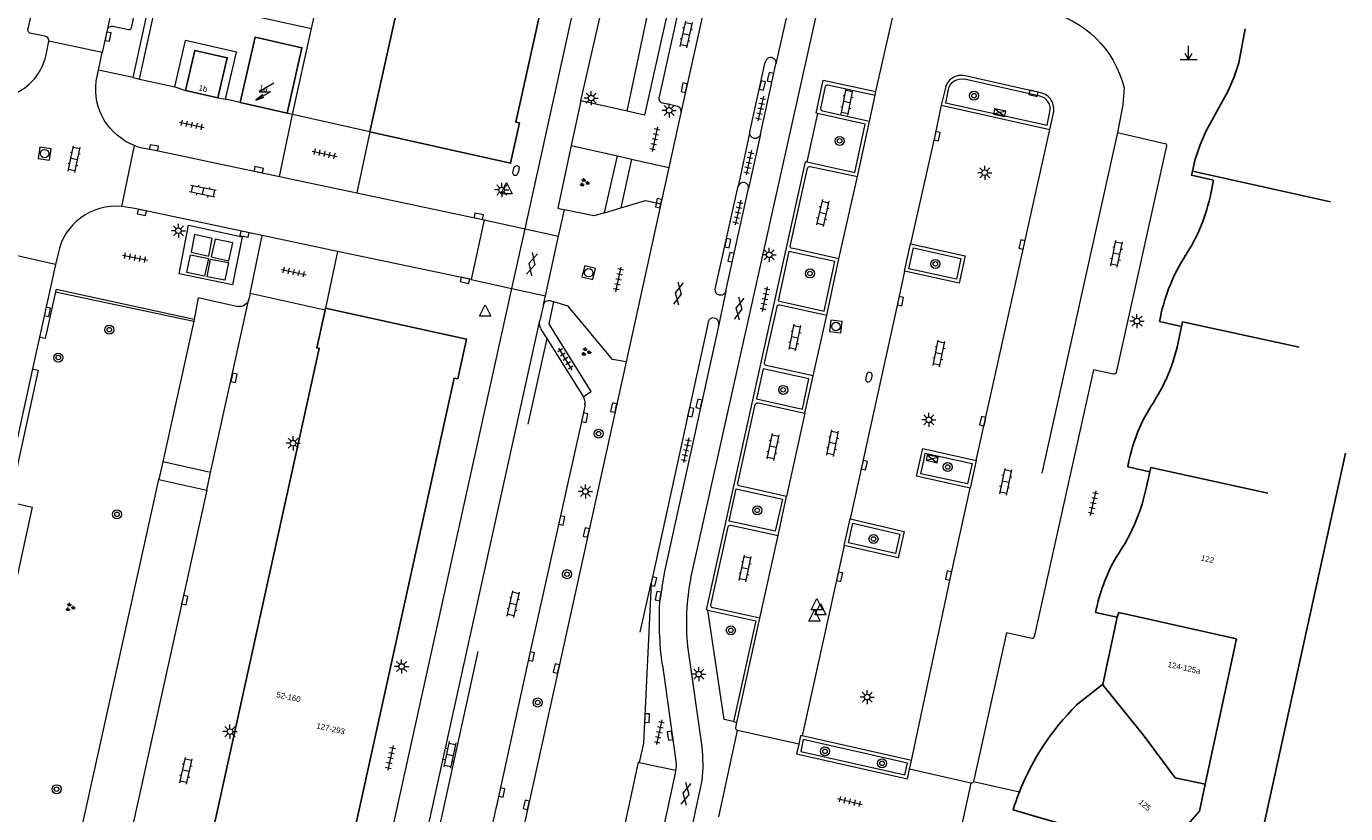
# Model space of a CAD drawing. Extents: x 131101 to 132041, y 397511 to 398853.
# Tile 21 of 80: x 131734 to 131851, y 397882 to 397952. Entities that reach past the tile are written whole.
import ezdxf
from ezdxf.enums import TextEntityAlignment as Align

# ---------------------------------------------------------------- set-up
doc = ezdxf.new("R2010")
doc.units = 0
doc.linetypes.add('DGN Style 2', pattern=[51.514866, 30.90892, -20.605946])
doc.layers.add('_vervallen situatie', color=250, linetype='Continuous', lineweight=9, plot=False)
for name, color, linetype, lineweight in [('gg-bbg-hoofdgebouw', 10, 'Continuous', 25), ('gg-bbg-tussenscheiding', 10, 'Continuous', 25), ('gg-knt-verharding', 250, 'Continuous', 9), ('gg-knt-verharding nz', 250, 'DGN Style 2', 9), ('gg-kwrk-afval apart plaats', 250, 'Continuous', 9), ('gt-grn-groengrens', 250, 'Continuous', 9), ('gt-grn-weggrens', 250, 'Continuous', 9), ('gt-symb-boom', 250, 'Continuous', 9), ('gt-symb-brandkraan', 250, 'Continuous', 9), ('gt-symb-elektrakast', 250, 'Continuous', 9), ('gt-symb-gesloten verharding', 250, 'Continuous', 9), ('gt-symb-groenvak', 250, 'Continuous', 9), ('gt-symb-klinker verharding', 250, 'Continuous', 9), ('gt-symb-kolk', 250, 'Continuous', 9), ('gt-symb-lichtmast', 250, 'Continuous', 9), ('gt-symb-markant object', 250, 'Continuous', 9), ('gt-symb-rioolschacht', 250, 'Continuous', 9), ('gt-symb-tegel verharding', 250, 'Continuous', 9), ('gt-symb-trafo symbool', 250, 'Continuous', 9), ('gt-symb-waterafsluiter', 250, 'Continuous', 9), ('X-AL-huisnummers', 2, 'Continuous', 25)]:
    doc.layers.add(name, color=color, linetype=linetype, lineweight=lineweight)
doc.styles.add('CS Annotative', font='arial.ttf')

# ---------------------------------------------------------------- blocks, each defined once
blk = doc.blocks.new('gt0-LMAST')
at = {"layer": 'gt-symb-lichtmast'}
for p, q in [((-0.18, 0.17), (-0.45, 0.44)), ((-0.01, 0.25), (-0.01, 0.62)), ((0.17, 0.17), (0.44, 0.44)), ((-0.26, 0), (-0.63, 0)), ((-0.18, -0.18), (-0.45, -0.45)), ((-0.01, -0.25), (-0.01, -0.63)), ((0.44, -0.45), (0.17, -0.18)), ((0.24, 0), (0.62, 0))]:
    blk.add_line(p, q, dxfattribs=at)
blk.add_circle((-0.01, 0), 0.25, dxfattribs=at)
blk = doc.blocks.new('gt0-KL1')
at = {"layer": 'gt-symb-klinker verharding'}
for p, q in [((-1.15, 0.3), (1.15, 0.3)), ((-1, -0.3), (-1, 0.3)), ((-0.5, 0.3), (-0.5, 0.45)), ((0, -0.3), (0, 0.3)), ((0.5, 0.3), (0.5, 0.45)), ((1, -0.3), (1, 0.3)), ((-1.15, -0.3), (1.15, -0.3)), ((-0.5, -0.45), (-0.5, -0.3)), ((0.5, -0.45), (0.5, -0.3))]:
    blk.add_line(p, q, dxfattribs=at)
blk = doc.blocks.new('gt0-KOLK')
at = {"layer": 'gt-symb-kolk', "flags": 128}
blk.add_lwpolyline([(0, 0), (0.38, 0), (0.38, 0.4), (-0.38, 0.4), (-0.38, 0), (0, 0)], dxfattribs=at)
blk = doc.blocks.new('gt0-EKAST')
at = {"layer": 'gt-symb-elektrakast'}
for p, q in [((-0.5, -0.25), (0.5, 0.25)), ((-0.5, 0.25), (0.5, -0.25))]:
    blk.add_line(p, q, dxfattribs=at)
at = {"layer": 'gt-symb-elektrakast', "flags": 128}
blk.add_lwpolyline([(0.5, 0.25), (-0.5, 0.25), (-0.5, -0.25), (0.5, -0.25), (0.5, 0.25)], close=True, dxfattribs=at)
blk = doc.blocks.new('gt0-BOOM')
at = {"layer": 'gt-symb-boom'}
for radius in [0.4, 0.2]:
    blk.add_circle((0, 0), radius, dxfattribs=at)
blk = doc.blocks.new('gt0-TEG1')
at = {"layer": 'gt-symb-tegel verharding'}
for p, q in [((-1.12, 0), (1.12, 0)), ((-0.9, -0.25), (-0.9, 0.25)), ((-0.45, -0.25), (-0.45, 0.25)), ((0, -0.25), (0, 0.25)), ((0.45, -0.25), (0.45, 0.25)), ((0.9, -0.25), (0.9, 0.25))]:
    blk.add_line(p, q, dxfattribs=at)
blk = doc.blocks.new('gt0-MARKOB')
at = {"layer": 'gt-symb-markant object'}
for p, q in [((0, 0), (0, 1.2)), ((-0.75, 0), (0.75, 0)), ((0, 0), (-0.3, 0.52)), ((0, 0), (0.3, 0.52))]:
    blk.add_line(p, q, dxfattribs=at)
blk = doc.blocks.new('gt0-RS')
at = {"layer": 'gt-symb-rioolschacht', "flags": 128}
blk.add_lwpolyline([(-0.5, -0.5), (0.5, -0.5), (0.5, 0.5), (-0.5, 0.5), (-0.5, -0.5)], close=True, dxfattribs=at)
at = {"layer": 'gt-symb-rioolschacht'}
blk.add_circle((0, 0), 0.375, dxfattribs=at)
blk = doc.blocks.new('gt0-WAFSL')
at = {"layer": 'gt-symb-waterafsluiter'}
for p, q in [((-0.5, -0.33), (0, 0.67)), ((0, 0.67), (0.5, -0.33)), ((0.5, -0.33), (-0.5, -0.33))]:
    blk.add_line(p, q, dxfattribs=at)
blk = doc.blocks.new('gt0-GESVH1')
at = {"layer": 'gt-symb-gesloten verharding'}
for p, q in [((-0.99, -0.26), (0.01, 0.24)), ((0.01, -0.26), (-0.99, 0.24)), ((0.01, 0.24), (1.01, -0.26)), ((1.01, 0.24), (0.01, -0.26))]:
    blk.add_line(p, q, dxfattribs=at)
blk = doc.blocks.new('gt0-GRVAK')
at = {"layer": 'gt-symb-groenvak'}
for p, q in [((-0.11, 0.19), (-0.23, 0.24)), ((-0.18, 0.15), (0.09, 0.15)), ((-0.09, 0.21), (-0.16, 0.32)), ((-0.05, 0.21), (-0.05, 0.39)), ((0, 0.21), (0.06, 0.32)), ((0.02, 0.19), (0.13, 0.24)), ((0.26, -0.05), (0.2, 0.06)), ((0.3, -0.05), (0.3, 0.13)), ((0.35, -0.05), (0.41, 0.06)), ((-0.24, -0.23), (-0.36, -0.18)), ((-0.32, -0.26), (-0.05, -0.26)), ((-0.23, -0.21), (-0.29, -0.09)), ((-0.18, -0.2), (-0.18, -0.02)), ((-0.14, -0.21), (-0.07, -0.09)), ((-0.12, -0.23), (0, -0.18)), ((0.24, -0.07), (0.12, -0.02)), ((0.17, -0.11), (0.44, -0.11)), ((0.37, -0.07), (0.49, -0.02))]:
    blk.add_line(p, q, dxfattribs=at)
blk = doc.blocks.new('gt0-HSP')
at = {"layer": 'gt-symb-trafo symbool', "flags": 128}
for points in [[(0.77, 0.75), (-0.53, 0), (0.47, 0), (-0.83, -0.75)], [(-0.22, -0.24), (-0.83, -0.75), (-0.08, -0.48)]]:
    blk.add_lwpolyline(points, dxfattribs=at)
blk = doc.blocks.new('gt0-BR')
at = {"layer": 'gt-symb-brandkraan', "extrusion": (0, 0, -1)}
for centre, radius, start, end in [((0.24, 0), 0.206, 287.5669, 72.4331), ((-0.6, -2.66), 3, 72.4331, 73.108), ((0, -0.69), 0.938, 73.108, 106.892), ((0.6, -2.66), 3, 106.892, 107.5669), ((-0.24, 0), 0.206, 107.5669, 252.433), ((-0.6, 2.66), 3, 286.892, 287.5669), ((0.6, 2.66), 3, 252.433, 253.1079)]:
    blk.add_arc(centre, radius, start, end, dxfattribs=at)
at = {"layer": 'gt-symb-brandkraan'}
blk.add_arc((0, 0.69), 0.938, 253.108, 286.8921, dxfattribs=at)
blk = doc.blocks.new('_vervallen situatie')
at = {"layer": 'gt-symb-brandkraan'}
for p, rotation in [((131777.26, 397939.3), 73.18326101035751), ((131808.51, 397921), 257.2164799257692)]:
    blk.add_blockref('gt0-BR', p, dxfattribs=dict(at, rotation=rotation))

msp = doc.modelspace()

# ---------------------------------------------------------------- linework, layer by layer
at = {"layer": 'gg-bbg-hoofdgebouw'}
for p, q in [((131764.31, 397942.74), (131782.79, 398026.36)), ((131747.96, 397946.39), (131750.85, 397945.73)), ((131752.81, 397945.33), (131756.98, 397944.39)), ((131760.38, 397927.12), (131760.34, 397926.93)), ((131835.92, 397924.07), (131836.23, 397925.47)), ((131822.75, 397787.01), (131850.76, 397914.27)), ((131833.09, 397911.16), (131833.41, 397912.61)), ((131838.32, 397884.93), (131841.09, 397897.82)), ((131826.9, 397891.92), (131829.23, 397893.77))]:
    msp.add_line(p, q, dxfattribs=at)
at = {"layer": 'gg-bbg-hoofdgebouw', "flags": 128}
for points in [[(131764.31, 397942.74), (131776.78, 397939.94), (131777.56, 397943.52), (131777.24, 397943.59), (131794.18, 398020.11), (131794.5, 398020.04), (131795.29, 398023.64)], [(131837.18, 397939.25), (131837.43, 397940.3), (131837.86, 397941.57), (131838.4, 397942.83), (131840.36, 397946.36), (131840.88, 397947.59), (131841.29, 397948.85), (131841.85, 397951.85)], [(131756.98, 397944.39), (131758.28, 397950.18), (131754.14, 397951.12), (131752.81, 397945.33)], [(131750.85, 397945.73), (131751.67, 397949.29), (131748.79, 397949.95), (131747.96, 397946.39)], [(131838.75, 397936.95), (131839.04, 397938.44), (131837.1, 397938.89), (131837.18, 397939.25)], [(131760.38, 397927.12), (131772.88, 397924.37), (131772.09, 397920.85), (131771.78, 397920.91), (131758.65, 397861.37), (131758.97, 397861.31), (131758.19, 397857.74), (131757.86, 397857.81), (131752.21, 397832.19)], [(131740.25, 397834.82), (131745.89, 397860.45), (131745.68, 397860.49), (131746.47, 397864.05), (131746.69, 397864.01), (131759.82, 397923.54), (131759.6, 397923.6), (131760.34, 397926.93)], [(131836.23, 397925.47), (131834.28, 397925.93), (131834.36, 397926.32)], [(131833.41, 397912.61), (131831.47, 397913.06), (131831.5, 397913.25), (131831.54, 397913.43)], [(131828.7, 397900.59), (131828.65, 397900.37), (131828.61, 397900.15), (131830.52, 397899.74)], [(131829.23, 397893.77), (131829.26, 397893.78), (131830.52, 397899.74)], [(131838.32, 397884.93), (131837.8, 397882.55), (131835.54, 397879.93), (131834.98, 397878.69), (131823.61, 397881.99)], [(131823.61, 397881.99), (131821.29, 397882.66), (131821.43, 397883.09)]]:
    msp.add_lwpolyline(points, dxfattribs=at)
at = {"layer": 'gg-bbg-hoofdgebouw'}
for centre, radius, start, end in [((131823.04, 397940.49), 16.1, 336.5617, 347.2906), ((131823.12, 397940.47), 16.02, 327.2237, 336.5302), ((131820.72, 397927.23), 15.53, 335.4694, 348.2777), ((131820.61, 397927.27), 15.64, 326.792, 335.5062), ((131816.72, 397914.66), 16.74, 334.6269, 347.9528), ((131816.77, 397914.62), 16.68, 324.9448, 334.6706)]:
    msp.add_arc(centre, radius, start, end, dxfattribs=at)
at = {"layer": 'gg-bbg-hoofdgebouw', "extrusion": (0, 0, -1)}
for centre, radius, start, end in [((-131850.22, 397923.03), 16.21, 11.7092, 32.7253), ((-131846.14, 397910.52), 14.89, 11.2753, 33.3219), ((-131844.42, 397897.08), 16.1, 12.5937, 29.6211), ((-131842.79, 397875.97), 22.51, 21.6211, 45.1178), ((-131842.42, 397876.09), 22.12, 18.4376, 21.6774)]:
    msp.add_arc(centre, radius, start, end, dxfattribs=at)
at = {"layer": 'gg-bbg-tussenscheiding'}
for p, q in [((131849.43, 397936.54), (131837.18, 397939.25)), ((131836.23, 397925.47), (131836.32, 397925.89)), ((131846.65, 397923.64), (131836.32, 397925.89)), ((131833.41, 397912.61), (131833.5, 397913)), ((131843.88, 397910.73), (131833.5, 397913)), ((131830.52, 397899.74), (131830.67, 397900.15)), ((131841.09, 397897.82), (131830.67, 397900.15)), ((131832.82, 397889.31), (131829.23, 397893.77))]:
    msp.add_line(p, q, dxfattribs=at)
at = {"layer": 'gg-bbg-tussenscheiding', "flags": 128}
msp.add_lwpolyline([(131838.32, 397884.93), (131835.67, 397885.51), (131832.82, 397889.31)], dxfattribs=at)
at = {"layer": 'gg-knt-verharding'}
for p, q in [((131734.01, 397951.73), (131741.61, 397986.42)), ((131783, 397945.48), (131785.85, 397957.87)), ((131744.23, 397956.82), (131743.15, 397951.94)), ((131792.1, 397955.62), (131789.93, 397945.83)), ((131794.47, 397956.12), (131791.87, 397944.42)), ((131809.15, 397946.29), (131811.37, 397956.22)), ((131804.14, 397954.45), (131792.73, 397903.18)), ((131742.91, 397951.78), (131741.54, 397952.06)), ((131757.45, 397944.28), (131759.14, 397951.89)), ((131735.52, 397951.21), (131734.19, 397951.47)), ((131735.66, 397949.69), (131735.87, 397950.77)), ((131740.6, 397949.75), (131735.87, 397950.77)), ((131747.03, 397946.71), (131747.98, 397950.83)), ((131740.26, 397948.2), (131740.6, 397949.75)), ((131740.05, 397947.22), (131740.26, 397948.2)), ((131797.97, 397942.73), (131799.34, 397948.9)), ((131743.33, 397947.54), (131743.91, 397947.41)), ((131743.91, 397947.41), (131747.03, 397946.71)), ((131823.68, 397945.89), (131816.99, 397947.39)), ((131823.74, 397946.2), (131817.05, 397947.69)), ((131804.26, 397944.79), (131804.69, 397946.76)), ((131804.88, 397946.88), (131809.09, 397945.99)), ((131809.09, 397945.99), (131809.15, 397946.29)), ((131815.27, 397946.52), (131814.94, 397945.09)), ((131752.81, 397945.33), (131751.52, 397945.62)), ((131783, 397945.48), (131782.14, 397941.53)), ((131787.11, 397944.57), (131783, 397945.48)), ((131790.28, 397945.29), (131791.49, 397945.03)), ((131814.94, 397945.09), (131824.55, 397942.93)), ((131757.45, 397944.28), (131756.98, 397944.39)), ((131764.31, 397942.74), (131757.45, 397944.28)), ((131791.87, 397944.42), (131790.79, 397939.57)), ((131803.96, 397944.34), (131803.03, 397940.06)), ((131808.57, 397943.66), (131804.4, 397944.57)), ((131807.51, 397938.77), (131808.57, 397943.66)), ((131824.55, 397942.93), (131824.87, 397944.39)), ((131797.97, 397942.73), (131796.95, 397937.91)), ((131798.93, 397942.52), (131797.86, 397937.71)), ((131830.56, 397942.66), (131834.74, 397941.71)), ((131742.33, 397936.12), (131743.46, 397941.52)), ((131782.14, 397941.53), (131786.25, 397940.6)), ((131834.89, 397941.48), (131830.43, 397921.4)), ((131786.25, 397940.6), (131787.48, 397940.32)), ((131787.48, 397940.32), (131790.79, 397939.57)), ((131790.79, 397939.57), (131790.08, 397936.36)), ((131801.56, 397932.61), (131803.08, 397939.5)), ((131803.33, 397939.66), (131807.51, 397938.77)), ((131756.29, 397938.78), (131763.16, 397937.32)), ((131794.91, 397928.79), (131796.95, 397937.91)), ((131763.16, 397937.32), (131774.43, 397934.94)), ((131781.03, 397933.49), (131781.54, 397935.83)), ((131785.11, 397935.56), (131786.53, 397935.99)), ((131790.08, 397936.36), (131787.01, 397922.35)), ((131774.43, 397934.94), (131773.27, 397929.64)), ((131776.89, 397928.86), (131778.06, 397934.15)), ((131761.44, 397932.14), (131754.77, 397933.54)), ((131779.86, 397928.19), (131781.03, 397933.49)), ((131736.46, 397930.99), (131731.75, 397932.04)), ((131736.68, 397931.94), (131736.46, 397930.99)), ((131773.27, 397929.64), (131761.44, 397932.14)), ((131805.87, 397931.49), (131801.7, 397932.41)), ((131811.68, 397930.38), (131812.2, 397932.81)), ((131736.46, 397930.99), (131735.04, 397924.54)), ((131804.79, 397926.48), (131805.87, 397931.49)), ((131751.85, 397815.32), (131776.89, 397928.86)), ((131753.7, 397928.41), (131753.59, 397927.89)), ((131760.34, 397926.93), (131753.7, 397928.41)), ((131779.69, 397927.42), (131779.36, 397926.02)), ((131779.69, 397927.42), (131779.86, 397928.19)), ((131780.29, 397927.79), (131780.62, 397927.68)), ((131799.27, 397922.27), (131800.39, 397927.23)), ((131800.62, 397927.39), (131804.79, 397926.48)), ((131748.7, 397925.96), (131745.95, 397913.49)), ((131748.74, 397926.1), (131748.7, 397925.96)), ((131780.01, 397924.41), (131779.46, 397925.29)), ((131794.27, 397925.84), (131789.22, 397902.74)), ((131735.04, 397924.54), (131734.41, 397921.73)), ((131783.23, 397919.29), (131780.01, 397924.41)), ((131734.41, 397921.73), (131731.85, 397909.96)), ((131803.58, 397921.11), (131799.43, 397922.02)), ((131802.86, 397917.79), (131803.58, 397921.11)), ((131796.9, 397911.59), (131798.46, 397918.56)), ((131798.71, 397918.71), (131802.86, 397917.79)), ((131745.95, 397913.49), (131745.62, 397911.94)), ((131750.2, 397912.54), (131745.95, 397913.49)), ((131818.03, 397913.6), (131817.49, 397911.16)), ((131731.75, 397849.3), (131745.62, 397911.94)), ((131745.62, 397911.94), (131749.85, 397910.98)), ((131749.85, 397910.98), (131750.2, 397912.54)), ((131801.23, 397910.43), (131797.04, 397911.36)), ((131800.48, 397906.98), (131801.23, 397910.43)), ((131806.34, 397906.07), (131806.86, 397908.43)), ((131794.52, 397900.8), (131796.06, 397907.73)), ((131796.3, 397907.89), (131800.48, 397906.98)), ((131798.86, 397899.65), (131794.69, 397900.57)), ((131796.83, 397890.41), (131798.86, 397899.65)), ((131820.71, 397898.35), (131817.79, 397885.17)), ((131822.96, 397897.85), (131820.71, 397898.35)), ((131792.45, 397897.16), (131793.72, 397888.25)), ((131796.52, 397890.48), (131796.83, 397890.41)), ((131796.72, 397889.92), (131796.83, 397890.41)), ((131802.3, 397888.47), (131796.88, 397889.68)), ((131812.3, 397887.03), (131802.61, 397889.21)), ((131812.13, 397886.27), (131812.3, 397887.03)), ((131817.54, 397885.03), (131812.13, 397886.27))]:
    msp.add_line(p, q, dxfattribs=at)
at = {"layer": 'gg-knt-verharding', "flags": 128}
for points in [[(131778.06, 397934.15), (131783.92, 397960.72), (131797.38, 398021.13)], [(131765.09, 398000), (131759.91, 397976.93), (131754.67, 397952.87), (131759.14, 397951.89)], [(131743.33, 397947.54), (131750.58, 397980.7), (131751.41, 397982.94), (131755.81, 397995.66)], [(131791.66, 397957.74), (131791.17, 397955.51), (131791.41, 397955.44), (131790.88, 397953.03), (131790.62, 397953.08), (131788.63, 397944.22), (131787.11, 397944.57)], [(131741.02, 397951.73), (131740.92, 397951.2), (131740.6, 397949.75)], [(131751.52, 397945.62), (131752.48, 397949.8), (131747.98, 397950.83)], [(131798.93, 397942.52), (131800, 397947.52), (131800.29, 397948.74)], [(131803.96, 397944.34), (131803.85, 397944.39), (131804.48, 397947.32), (131809.15, 397946.29)], [(131815.56, 397946.48), (131815.3, 397945.31), (131824.31, 397943.32), (131824.56, 397944.49)], [(131831.15, 397946.62), (131831.01, 397945.11), (131830.56, 397942.66)], [(131803.03, 397940.06), (131807.28, 397939.13), (131808.2, 397943.4), (131803.96, 397944.34)], [(131743.46, 397941.52), (131743.79, 397941.4), (131744.13, 397941.3), (131745.15, 397941.13), (131756.29, 397938.78)], [(131782.14, 397941.53), (131780.95, 397935.96), (131781.54, 397935.83)], [(131794.25, 397900.36), (131794.12, 397900.39), (131802.9, 397940.08), (131803.03, 397940.06)], [(131795.86, 397928.6), (131796.5, 397931.57), (131797.86, 397937.71)], [(131786.53, 397935.99), (131788.73, 397936.65), (131790.08, 397936.36)], [(131754.77, 397933.54), (131743.48, 397935.93), (131742.33, 397936.12)], [(131785.11, 397935.56), (131784.16, 397935.28), (131781.54, 397935.83)], [(131747.41, 397930.15), (131748.24, 397934.45), (131752.99, 397933.44), (131752.14, 397929.18), (131747.41, 397930.15)], [(131800.48, 397927.75), (131804.56, 397926.84), (131805.51, 397931.23), (131801.44, 397932.14), (131800.48, 397927.75)], [(131812.2, 397932.81), (131817.05, 397931.75), (131816.51, 397929.32), (131811.68, 397930.38)], [(131812.47, 397932.44), (131816.68, 397931.52), (131816.27, 397929.69), (131812.05, 397930.6), (131812.47, 397932.44)], [(131736.45, 397928.54), (131735.55, 397924.41), (131735.04, 397924.54)], [(131748.74, 397926.1), (131736.5, 397928.76), (131736.45, 397928.54)], [(131752.65, 397927.24), (131749.1, 397928.01), (131748.74, 397926.1)], [(131783.23, 397919.29), (131783.92, 397919.72), (131780.7, 397924.89), (131780.2, 397925.73), (131780.62, 397927.68)], [(131787.01, 397922.35), (131785.81, 397922.56), (131781.87, 397927.28), (131780.62, 397927.68)], [(131754.81, 397814.66), (131761.9, 397846.94), (131767.9, 397874.08), (131779.36, 397926.02)], [(131795.22, 397925.67), (131790.41, 397903.79), (131790.23, 397902.76), (131790.02, 397901.34)], [(131734.41, 397921.73), (131734.93, 397921.62), (131732.39, 397909.94), (131734.39, 397909.48), (131726.33, 397872.57)], [(131787.01, 397922.35), (131778.37, 397883.06), (131775.91, 397872.01), (131774.36, 397864.9)], [(131798.56, 397919.07), (131802.63, 397918.16), (131803.21, 397920.85), (131799.16, 397921.74), (131798.56, 397919.07)], [(131830.18, 397921.25), (131828.42, 397921.65), (131823.17, 397897.99)], [(131783.37, 397918.54), (131783.15, 397917.45), (131778.43, 397896.28), (131775.8, 397884.23), (131772.66, 397870.24), (131771.33, 397864.16), (131771.22, 397863.98), (131771.05, 397863.85)], [(131817.49, 397911.16), (131812.74, 397912.21), (131813.3, 397914.66), (131818.03, 397913.6)], [(131813.38, 397913.62), (131813.52, 397914.27), (131817.67, 397913.35), (131817.27, 397911.53), (131813.12, 397912.44), (131813.38, 397913.62)], [(131796.15, 397908.24), (131796.77, 397911.09), (131800.86, 397910.19), (131800.23, 397907.34), (131796.15, 397908.24)], [(131806.86, 397908.43), (131811.65, 397907.33), (131811.12, 397904.98), (131806.34, 397906.07)], [(131807.1, 397908.06), (131811.26, 397907.08), (131810.88, 397905.38), (131806.71, 397906.31), (131807.1, 397908.06)], [(131789.22, 397902.74), (131788.54, 397888.56), (131788.17, 397886.86)], [(131794.25, 397900.36), (131798.49, 397899.41), (131796.52, 397890.48)], [(131796.52, 397890.48), (131795.71, 397890.65), (131794.25, 397900.36)], [(131790.23, 397895.47), (131791.4, 397887.17), (131791.45, 397886.67), (131791.43, 397886.17)], [(131802.61, 397889.21), (131802.46, 397889.23), (131802.3, 397888.47)], [(131802.71, 397888.88), (131802.48, 397887.84), (131811.7, 397885.76), (131811.94, 397886.81), (131802.71, 397888.88)], [(131802.3, 397888.47), (131802.12, 397887.62), (131811.93, 397885.41), (131812.13, 397886.27)], [(131788.17, 397886.86), (131788.09, 397886.88), (131785.51, 397874.95), (131784.24, 397868.93), (131784.32, 397868.91)], [(131793.73, 397885.27), (131789.29, 397864.69), (131789.03, 397863.73), (131788.65, 397862.78), (131788.18, 397861.91), (131783.23, 397854.42)], [(131787.59, 397868.21), (131791.39, 397885.9), (131791.43, 397886.17)]]:
    msp.add_lwpolyline(points, dxfattribs=at)
at = {"layer": 'gg-knt-verharding', "extrusion": (0, 0, -1)}
for centre, radius, start, end in [((-131822.19, 397944.44), 9.21, 101.7955, 166.3013), ((-131734.3, 397951.74), 0.287, 292.0849, 357.7804), ((-131742.96, 397951.97), 0.195, 188.2711, 284.2391), ((-131745.41, 397946.55), 5.4, 291.1457, 7.0659), ((-131816.72, 397946.24), 1.18, 11.7335, 103.5565), ((-131804.84, 397946.74), 0.145, 5.6806, 105.9391), ((-131791.34, 397944.52), 0.538, 106.6639, 190.5072), ((-131804.44, 397944.76), 0.189, 282.5234, 11.3014), ((-131798.45, 397942.63), 0.49, 193.8145, 11.0781), ((-131834.72, 397941.54), 0.178, 95.1204, 199.0893), ((-131803.29, 397939.45), 0.215, 12.048, 101.2038), ((-131801.7, 397932.55), 0.149, 269.4878, 23.8909), ((-131795.39, 397928.73), 0.486, 195.1597, 7.6921), ((-131752.76, 397928.09), 0.85, 193.5251, 277.4163), ((-131780.17, 397927.31), 0.49, 12.7098, 103.8177), ((-131800.56, 397927.23), 0.172, 0.9865, 108.6576), ((-131780.46, 397925.8), 1.12, 332.9742, 11.2714), ((-131799.47, 397922.22), 0.207, 282.0867, 13.1199), ((-131830.22, 397921.48), 0.233, 200.7683, 278.3802), ((-131798.67, 397918.5), 0.22, 17.1805, 100.7578), ((-131797.08, 397911.54), 0.184, 282.602, 17.068), ((-131796.27, 397907.68), 0.211, 13.4019, 98.7747), ((-131820.27, 397899.49), 30.31, 352.3809, 3.5019), ((-131794.71, 397900.76), 0.189, 276.141, 12.0736), ((-131822.99, 397898.04), 0.195, 195.8848, 277.7294), ((-131796.96, 397889.9), 0.241, 290.1819, 5.3535), ((-131779.11, 397886.67), 14.69, 173.8248, 185.4842), ((-131817.58, 397885.25), 0.224, 202.0194, 280.8882)]:
    msp.add_arc(centre, radius, start, end, dxfattribs=at)
at = {"layer": 'gg-knt-verharding'}
for centre, radius, start, end in [((131741.46, 397951.61), 0.452, 79.0961, 164.7171), ((131735.44, 397950.77), 0.439, 0.0042, 79.2661), ((131730.7, 397950.68), 5.06, 258.5617, 348.7297), ((131799.82, 397948.83), 0.48, 350.2241, 170.5963), ((131816.72, 397946.25), 1.48, 77.0537, 169.3725), ((131790.34, 397945.71), 0.43, 163.9055, 262.253), ((131823.44, 397944.76), 1.15, 346.5086, 77.8633), ((131823.42, 397944.74), 1.49, 346.1666, 77.617), ((131797.4, 397937.78), 0.466, 350.1222, 163.9255), ((131741.78, 397930.95), 5.19, 83.892, 169.0488), ((131794.74, 397925.76), 0.482, 349.1193, 171.0574), ((131782.27, 397918.72), 1.11, 350.6783, 31.0023), ((131813.09, 397899.22), 20.74, 168.9993, 185.7144)]:
    msp.add_arc(centre, radius, start, end, dxfattribs=at)
at = {"layer": 'gg-knt-verharding nz'}
for p, q in [((131742.35, 397957.89), (131741.02, 397951.73)), ((131801.68, 397955), (131800.29, 397948.74)), ((131808.57, 397943.66), (131809.09, 397945.99)), ((131818.03, 397913.6), (131824.55, 397942.93)), ((131830.56, 397942.66), (131820.71, 397898.35)), ((131805.87, 397931.49), (131807.51, 397938.77)), ((131795.86, 397928.6), (131795.22, 397925.67)), ((131750.2, 397912.54), (131753.59, 397927.89)), ((131803.58, 397921.11), (131804.79, 397926.48)), ((131767.25, 397866.51), (131780.01, 397924.41)), ((131802.86, 397917.79), (131801.23, 397910.43)), ((131749.85, 397910.98), (131733.37, 397836.39)), ((131798.86, 397899.65), (131800.48, 397906.98)), ((131806.34, 397906.07), (131802.61, 397889.21)), ((131777.14, 397848.09), (131789.22, 397902.74)), ((131788.17, 397886.86), (131791.43, 397886.17))]:
    msp.add_line(p, q, dxfattribs=at)
at = {"layer": 'gg-knt-verharding nz', "flags": 128}
for points in [[(131759.14, 397951.89), (131769.83, 398000), (131770.63, 398003.7)], [(131743.74, 397986.6), (131743.37, 397984.99), (131735.87, 397950.77)], [(131814.94, 397945.09), (131814.37, 397942.39), (131812.2, 397932.81)], [(131811.68, 397930.38), (131811.13, 397927.77), (131806.86, 397908.43)], [(131812.3, 397887.03), (131815.77, 397903.39), (131817.49, 397911.16)]]:
    msp.add_lwpolyline(points, dxfattribs=at)
at = {"layer": 'gg-kwrk-afval apart plaats', "flags": 128}
for points in [[(131750.34, 397933.28), (131748.78, 397933.63), (131748.47, 397932.06), (131750.03, 397931.71), (131750.34, 397933.28)], [(131750.26, 397931.66), (131751.81, 397931.31), (131752.16, 397932.89), (131750.59, 397933.22), (131750.26, 397931.66)], [(131750, 397931.5), (131749.67, 397929.95), (131748.1, 397930.26), (131748.42, 397931.83), (131750, 397931.5)], [(131751.46, 397929.58), (131749.89, 397929.89), (131750.2, 397931.46), (131751.77, 397931.16), (131751.46, 397929.58)]]:
    msp.add_lwpolyline(points, dxfattribs=at)
at = {"layer": 'gt-grn-groengrens'}
for p, q in [((131787.11, 397944.57), (131789.96, 397958.09)), ((131785.11, 397935.56), (131786.25, 397940.6)), ((131787.48, 397940.32), (131786.53, 397935.99)), ((131736.45, 397928.54), (131748.7, 397925.96))]:
    msp.add_line(p, q, dxfattribs=at)
at = {"layer": 'gt-grn-groengrens', "flags": 128}
msp.add_lwpolyline([(131743.91, 397947.41), (131751.16, 397980.53), (131751.98, 397982.76), (131756.38, 397995.47), (131756.11, 397995.56)], dxfattribs=at)
at = {"layer": 'gt-grn-weggrens'}
for p, q in [((131743.33, 397947.54), (131740.26, 397948.2)), ((131747.03, 397946.71), (131747.96, 397946.39)), ((131750.85, 397945.73), (131751.52, 397945.62)), ((131756.29, 397938.78), (131757.45, 397944.28)), ((131764.31, 397942.74), (131763.16, 397937.32)), ((131774.43, 397934.94), (131778.06, 397934.15)), ((131778.06, 397934.15), (131781.03, 397933.49)), ((131753.7, 397928.41), (131754.77, 397933.54)), ((131761.44, 397932.14), (131760.38, 397927.12)), ((131773.27, 397929.64), (131776.89, 397928.86)), ((131776.89, 397928.86), (131779.86, 397928.19)), ((131795.24, 397882.05), (131796.88, 397889.68)), ((131817.54, 397885.03), (131815.88, 397877.38)), ((131817.79, 397885.17), (131821.86, 397884.27))]:
    msp.add_line(p, q, dxfattribs=at)

# ---------------------------------------------------------------- block references
at = {"layer": '_vervallen situatie'}
msp.add_blockref('_vervallen situatie', (0, 0), dxfattribs=at)
at = {"layer": 'gt-symb-boom'}
for p in [(131817.83, 397945.94), (131805.93, 397941.93), (131814.41, 397931.03), (131803.31, 397930.18), (131741.23, 397925.2), (131736.71, 397922.73), (131800.93, 397919.87), (131784.57, 397915.99), (131815.51, 397913.03), (131798.63, 397909.19), (131741.9, 397908.84), (131808.93, 397906.66), (131781.78, 397903.54), (131796.29, 397898.57), (131779.18, 397892.17), (131804.63, 397887.85), (131809.69, 397886.78), (131736.55, 397884.49)]:
    msp.add_blockref('gt0-BOOM', p, dxfattribs=at)
at = {"layer": 'gt-symb-elektrakast'}
for p, rotation in [((131820.1, 397944.43), 167.5806020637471), ((131814.13, 397913.77), 347.4475583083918)]:
    msp.add_blockref('gt0-EKAST', p, dxfattribs=dict(at, rotation=rotation))
at = {"layer": 'gt-symb-gesloten verharding'}
for p, rotation in [((131778.66, 397931.01), 75.28268885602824), ((131791.63, 397928.4), 78.75747429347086), ((131797.01, 397927.06), 78.75747429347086), ((131792.33, 397884.09), 257.701144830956)]:
    msp.add_blockref('gt0-GESVH1', p, dxfattribs=dict(at, rotation=rotation))
at = {"layer": 'gt-symb-groenvak'}
for p in [(131783.31, 397938.23), (131783.45, 397923.24), (131737.74, 397900.6)]:
    msp.add_blockref('gt0-GRVAK', p, dxfattribs=at)
at = {"layer": 'gt-symb-klinker verharding'}
for p, rotation in [((131792.34, 397951.36), 77.40904938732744), ((131806.58, 397945.35), 78.34159837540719), ((131738.11, 397940.31), 78.17329607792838), ((131749.51, 397937.46), 168.1732960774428), ((131804.44, 397935.54), 257.2846630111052), ((131830.47, 397931.92), 78.34159837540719), ((131801.97, 397924.5), 78.34159837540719), ((131814.73, 397923.1), 78.34159837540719), ((131800.04, 397914.81), 78.34159837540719), ((131805.31, 397915.14), 78.34159837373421), ((131820.65, 397911.73), 78.34159837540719), ((131797.56, 397904.04), 78.34159837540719), ((131777.03, 397900.89), 77.40904938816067), ((131771.39, 397887.54), 257.7011448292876), ((131748.02, 397886.11), 77.5209281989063)]:
    msp.add_blockref('gt0-KL1', p, dxfattribs=dict(at, rotation=rotation))
at = {"layer": 'gt-symb-kolk'}
for p, rotation in [((131740.92, 397951.2), 259.3416384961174), ((131792.35, 397946.6), 77.4064186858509), ((131798.89, 397946.87), 257.5631035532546), ((131800, 397947.52), 76.69386138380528), ((131823.14, 397946.34), 167.5394629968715), ((131814.37, 397942.39), 257.9604764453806), ((131745.15, 397941.13), 350.0242742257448), ((131754.42, 397939.18), 348.1250574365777), ((131790.08, 397936.36), 77.50620345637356), ((131744.15, 397935.78), 168.0427656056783), ((131773.91, 397935.05), 348.0506605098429), ((131753.24, 397933.86), 168.1504082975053), ((131795.83, 397932.91), 257.3652803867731), ((131822.28, 397932.71), 77.48082080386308), ((131796.5, 397931.57), 77.48869921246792), ((131772.78, 397929.76), 166.9932863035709), ((131735.55, 397926.82), 257.5892252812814), ((131811.13, 397927.77), 257.9114423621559), ((131752.08, 397920.99), 257.5209281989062), ((131793.67, 397918.58), 77.64711749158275), ((131783.15, 397917.45), 257.4571884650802), ((131786.11, 397918.25), 77.62962469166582), ((131792.54, 397917.93), 257.6961413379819), ((131818.81, 397917.06), 77.32414345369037), ((131807.92, 397913.23), 257.580602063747), ((131781.12, 397908.34), 257.4142948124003), ((131783.68, 397907.2), 77.58848312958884), ((131805.74, 397903.36), 257.5473427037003), ((131815.77, 397903.39), 78.03487116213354), ((131789.26, 397902.94), 257.6471174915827), ((131747.71, 397901.29), 257.5209281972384), ((131790.05, 397901.56), 80.41695193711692), ((131778.43, 397896.28), 257.7040259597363), ((131781.02, 397895.13), 77.60424669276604), ((131788.66, 397890.8), 267.3116904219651), ((131791.1, 397889.26), 98.09700518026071), ((131775.8, 397884.23), 257.3574061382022), ((131778.37, 397883.06), 77.60597886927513)]:
    msp.add_blockref('gt0-KOLK', p, dxfattribs=dict(at, rotation=rotation))
at = {"layer": 'gt-symb-lichtmast'}
for p in [(131783.93, 397945.72), (131790.84, 397944.63), (131818.79, 397939.11), (131776, 397937.58), (131747.35, 397933.97), (131799.7, 397931.84), (131832.28, 397925.96), (131813.84, 397917.22), (131757.51, 397915.14), (131783.41, 397910.87), (131767.13, 397895.36), (131793.45, 397894.68), (131808.38, 397892.65), (131751.92, 397889.59)]:
    msp.add_blockref('gt0-LMAST', p, dxfattribs=at)
at = {"layer": 'gt-symb-markant object'}
msp.add_blockref('gt0-MARKOB', (131836.85, 397949.15), dxfattribs=at)
at = {"layer": 'gt-symb-rioolschacht'}
for p, rotation in [((131735.49, 397940.8), 261.3191494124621), ((131783.7, 397930.25), 255.67212269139), ((131805.6, 397925.48), 353.0261357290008)]:
    msp.add_blockref('gt0-RS', p, dxfattribs=dict(at, rotation=rotation))
at = {"layer": 'gt-symb-tegel verharding'}
for p, rotation in [((131798.93, 397944.79), 257.2972680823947), ((131748.53, 397943.35), 348.2293739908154), ((131789.55, 397942.09), 257.5209281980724), ((131760.3, 397940.78), 347.3531465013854), ((131797.88, 397940), 257.2972680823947), ((131796.92, 397935.58), 257.2972680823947), ((131743.5, 397931.58), 348.2293739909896), ((131757.57, 397930.3), 348.173296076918), ((131786.34, 397929.65), 77.645173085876), ((131799.31, 397927.9), 78.75747429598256), ((131781.64, 397922.6), 121.8778164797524), ((131792.33, 397914.52), 257.2972680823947), ((131828.41, 397909.82), 77.4649766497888), ((131789.95, 397889.54), 257.7011448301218), ((131766.13, 397887.26), 257.701144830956), ((131806.84, 397883.4), 346.6446590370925)]:
    msp.add_blockref('gt0-TEG1', p, dxfattribs=dict(at, rotation=rotation))
at = {"layer": 'gt-symb-trafo symbool'}
msp.add_blockref('gt0-HSP', (131755.03, 397946.28), dxfattribs=at)
at = {"layer": 'gt-symb-waterafsluiter'}
for p in [(131776.41, 397937.58), (131774.53, 397926.73), (131803.71, 397899.72), (131803.9, 397900.71), (131804.22, 397900.26)]:
    msp.add_blockref('gt0-WAFSL', p, dxfattribs=at)

# ---------------------------------------------------------------- texts
at = {"layer": 'X-AL-huisnummers', "style": 'CS Annotative'}
for s, rotation, p in [('1b', 347.1, (131749.47, 397946.33)), ('1a', 347.2, (131754.83, 397946.35)), ('122', 347.8, (131838.47, 397904.63)), ('124-125a', 347.8, (131836.4, 397895.01)), ('52-160', 347.6, (131757.05, 397892.42)), ('127-293', 347.6, (131760.78, 397889.61)), ('125', 319.1, (131832.81, 397882.89))]:
    msp.add_text(s, height=0.5, rotation=rotation, dxfattribs=at).set_placement(p, align=Align.CENTER)

doc.saveas('drawing.dxf')
